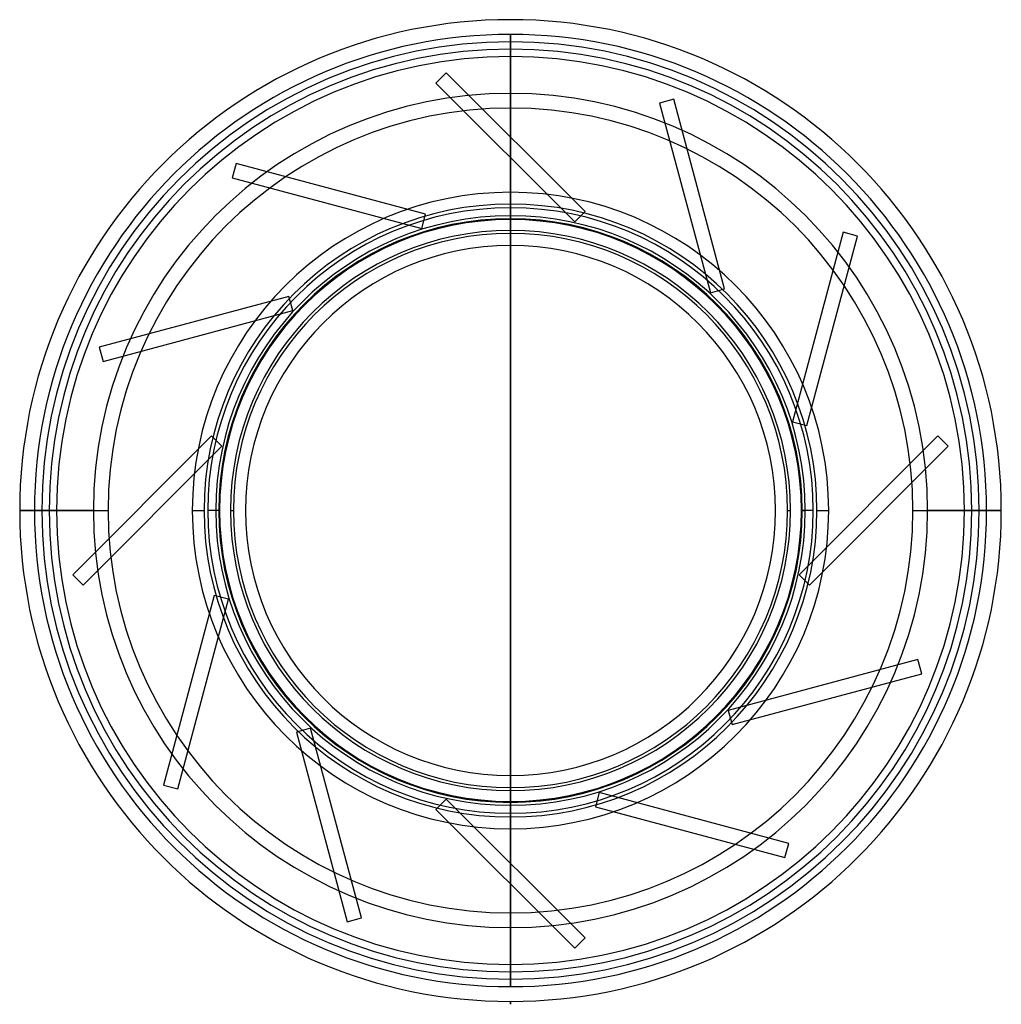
# Model space of a CAD drawing. Header units: millimetres. Extents: x -166 to 166, y -168 to 166.
import ezdxf

# ---------------------------------------------------------------- set-up
doc = ezdxf.new("R2010")
doc.units = ezdxf.units.MM
doc.layers.add('MAIN-1', color=7, linetype='Continuous')
doc.layers.add('MAIN-2', color=7, linetype='Continuous')

msp = doc.modelspace()

# ---------------------------------------------------------------- linework, layer by layer
at = {"layer": 'MAIN-1'}
for p, q in [((0, 89.9), (0, -89.9)), ((0, -89.9), (0, 89.9)), ((0, -89.9), (0, 89.9)), ((-141.5, 0), (-166.5, 0)), ((-107.95, 0), (-103.95, 0)), ((103.95, 0), (107.95, 0)), ((166.5, 0), (141.5, 0)), ((0, -166.5), (0, -167.5)), ((0, -167.5), (0, -166.5)), ((0, -167.5), (0, -166.5)), ((0, -167.5), (0, -167.5)), ((0, -167.5), (0, -167.5))]:
    msp.add_line(p, q, dxfattribs=at)
for radius, start, end in [(166.5, 90, 180), (166.5, 0, 90), (141.5, 0, 180), (107.95, 90, 180), (107.95, 0, 90), (103.95, 90, 180), (103.95, 0, 90), (99, 90, 270), (99, 270, 90), (94, 90, 270), (94, 270, 90), (89.9, 0, 180), (141.5, 180, 0), (107.95, 180, 0), (103.95, 180, 0), (89.9, 180, 0), (166.5, 270, 0), (166.5, 180, 270)]:
    msp.add_arc((0, 0), radius, start, end, dxfattribs=at)
at = {"layer": 'MAIN-2'}
for p, q in [((0, 166.5), (0, 166.5)), ((0, 161.5), (0, 161.5)), ((0, 161.5), (0, 161.5)), ((0, 161.5), (0, 126.74)), ((0, 126.74), (0, 161.5)), ((0, 126.74), (0, 161.5)), ((0, 126.73), (0, 161.5)), ((0, 100), (0, 159)), ((0, 154), (0, 95)), ((-21.78, 148.51), (-25.31, 144.98)), ((-21.78, 148.51), (-21.78, 148.51)), ((25.31, 101.42), (-21.78, 148.51)), ((-25.31, 144.98), (-25.31, 144.98)), ((-25.31, 144.98), (21.78, 97.89)), ((55.4, 139.51), (50.57, 138.21)), ((50.57, 138.21), (50.57, 138.21)), ((50.57, 138.21), (67.8, 73.88)), ((55.4, 139.51), (55.4, 139.51)), ((72.63, 75.18), (55.4, 139.51)), ((-93.12, 117.73), (-94.41, 112.9)), ((-93.12, 117.73), (-93.12, 117.73)), ((-28.79, 100.49), (-93.12, 117.73)), ((0, 89.9), (0, 119.67)), ((0, 119.66), (0, 89.9)), ((0, -119.66), (0, 119.66)), ((0, 89.9), (0, 119.66)), ((-94.41, 112.9), (-94.41, 112.9)), ((-94.41, 112.9), (-30.08, 95.66)), ((-30.08, 95.66), (-28.79, 100.49)), ((-28.79, 100.49), (-28.79, 100.49)), ((21.78, 97.89), (25.31, 101.42)), ((25.31, 101.42), (25.31, 101.42)), ((0, 99), (0, 99)), ((0, 99), (0, 99)), ((21.78, 97.89), (21.78, 97.89)), ((-30.08, 95.66), (-30.08, 95.66)), ((0, 94), (0, 94)), ((0, 94), (0, 94)), ((112.9, 94.41), (95.66, 30.08)), ((112.9, 94.41), (112.9, 94.41)), ((117.73, 93.12), (112.9, 94.41)), ((100.49, 28.79), (117.73, 93.12)), ((117.73, 93.12), (117.73, 93.12)), ((67.8, 73.88), (72.63, 75.18)), ((67.8, 73.88), (67.8, 73.88)), ((72.63, 75.18), (72.63, 75.18)), ((-75.18, 72.63), (-139.51, 55.4)), ((-75.18, 72.63), (-75.18, 72.63)), ((-73.88, 67.8), (-75.18, 72.63)), ((-138.21, 50.57), (-73.88, 67.8)), ((-73.88, 67.8), (-73.88, 67.8)), ((-139.51, 55.4), (-139.51, 55.4)), ((-139.51, 55.4), (-138.21, 50.57)), ((-138.21, 50.57), (-138.21, 50.57)), ((95.66, 30.08), (95.66, 30.08)), ((95.66, 30.08), (100.49, 28.79)), ((100.49, 28.79), (100.49, 28.79)), ((-101.42, 25.31), (-148.51, -21.78)), ((-101.42, 25.31), (-101.42, 25.31)), ((-97.89, 21.78), (-101.42, 25.31)), ((144.98, 25.31), (97.89, -21.78)), ((144.98, 25.31), (144.98, 25.31)), ((148.51, 21.78), (144.98, 25.31)), ((-144.98, -25.31), (-97.89, 21.78)), ((-97.89, 21.78), (-97.89, 21.78)), ((101.42, -25.31), (148.51, 21.78)), ((148.51, 21.78), (148.51, 21.78)), ((-166.5, 0), (-159, 0)), ((-161.5, 0), (-136.5, 0)), ((-154, 0), (-161.5, 0)), ((-156.5, 0), (-156.5, 0)), ((-98.7, 0), (-102.7, 0)), ((-99, 0), (-100, 0)), ((-95, 0), (-94, 0)), ((-89.9, 0), (-89.9, 0)), ((89.9, 0), (89.9, 0)), ((156.5, 0), (156.5, 0)), ((-156.5, 0), (-156.5, 0)), ((-89.9, 0), (-89.9, 0)), ((89.9, 0), (89.9, 0)), ((94, 0), (95, 0)), ((102.7, 0), (98.7, 0)), ((99, 0), (100, 0)), ((136.5, 0), (161.5, 0)), ((161.5, 0), (154, 0)), ((156.5, 0), (156.5, 0)), ((159, 0), (166.5, 0)), ((-148.51, -21.78), (-148.51, -21.78)), ((-148.51, -21.78), (-144.98, -25.31)), ((97.89, -21.78), (97.89, -21.78)), ((97.89, -21.78), (101.42, -25.31)), ((-144.98, -25.31), (-144.98, -25.31)), ((101.42, -25.31), (101.42, -25.31)), ((-100.49, -28.79), (-117.73, -93.12)), ((-100.49, -28.79), (-100.49, -28.79)), ((-95.66, -30.08), (-100.49, -28.79)), ((-112.9, -94.41), (-95.66, -30.08)), ((-95.66, -30.08), (-95.66, -30.08)), ((138.21, -50.57), (73.88, -67.8)), ((138.21, -50.57), (138.21, -50.57)), ((139.51, -55.4), (138.21, -50.57)), ((75.18, -72.63), (139.51, -55.4)), ((139.51, -55.4), (139.51, -55.4)), ((73.88, -67.8), (73.88, -67.8)), ((73.88, -67.8), (75.18, -72.63)), ((75.18, -72.63), (75.18, -72.63)), ((-67.8, -73.88), (-72.63, -75.18)), ((-72.63, -75.18), (-72.63, -75.18)), ((-72.63, -75.18), (-55.4, -139.51)), ((-67.8, -73.88), (-67.8, -73.88)), ((-50.57, -138.21), (-67.8, -73.88)), ((0, -89.9), (0, -119.66)), ((0, -119.66), (0, -89.9)), ((0, -119.67), (0, -89.9)), ((-117.73, -93.12), (-117.73, -93.12)), ((-117.73, -93.12), (-112.9, -94.41)), ((-112.9, -94.41), (-112.9, -94.41)), ((0, -94), (0, -94)), ((0, -94), (0, -94)), ((0, -95), (0, -154)), ((30.08, -95.66), (28.79, -100.49)), ((30.08, -95.66), (30.08, -95.66)), ((94.41, -112.9), (30.08, -95.66)), ((-21.78, -97.89), (-25.31, -101.42)), ((-21.78, -97.89), (-21.78, -97.89)), ((25.31, -144.98), (-21.78, -97.89)), ((0, -99), (0, -99)), ((0, -99), (0, -99)), ((0, -159), (0, -100)), ((-25.31, -101.42), (-25.31, -101.42)), ((-25.31, -101.42), (21.78, -148.51)), ((28.79, -100.49), (28.79, -100.49)), ((28.79, -100.49), (93.12, -117.73)), ((93.12, -117.73), (94.41, -112.9)), ((94.41, -112.9), (94.41, -112.9)), ((93.12, -117.73), (93.12, -117.73)), ((0, -161.5), (0, -126.73)), ((0, -126.74), (0, -161.5)), ((0, -161.5), (0, -126.74)), ((0, -161.5), (0, -126.74)), ((-55.4, -139.51), (-50.57, -138.21)), ((-55.4, -139.51), (-55.4, -139.51)), ((-50.57, -138.21), (-50.57, -138.21)), ((21.78, -148.51), (25.31, -144.98)), ((25.31, -144.98), (25.31, -144.98)), ((21.78, -148.51), (21.78, -148.51)), ((0, -161.5), (0, -161.5)), ((0, -161.5), (0, -161.5)), ((0, -166.5), (0, -166.5)), ((0, -166.5), (0, -166.5)), ((0, -167.5), (0, -166.5))]:
    msp.add_line(p, q, dxfattribs=at)
for radius, start, end in [(161.5, 90, 180), (161.5, 0, 90), (159, 90, 180), (159, 0, 90), (156.5, 0, 180), (154, 90, 180), (154, 0, 90), (136.5, 0, 180), (102.7, 90, 180), (102.7, 0, 90), (100, 90, 180), (98.7, 90, 180), (100, 0, 90), (98.7, 0, 90), (95, 90, 180), (95, 0, 90), (156.5, 180, 0), (136.5, 180, 0), (102.7, 180, 0), (98.7, 180, 0), (100, 270, 0), (95, 270, 0), (161.5, 270, 0), (154, 270, 0), (159, 270, 0), (161.5, 180, 270), (159, 180, 270), (154, 180, 270), (100, 180, 270), (95, 180, 270)]:
    msp.add_arc((0, 0), radius, start, end, dxfattribs=at)

doc.saveas('drawing.dxf')
